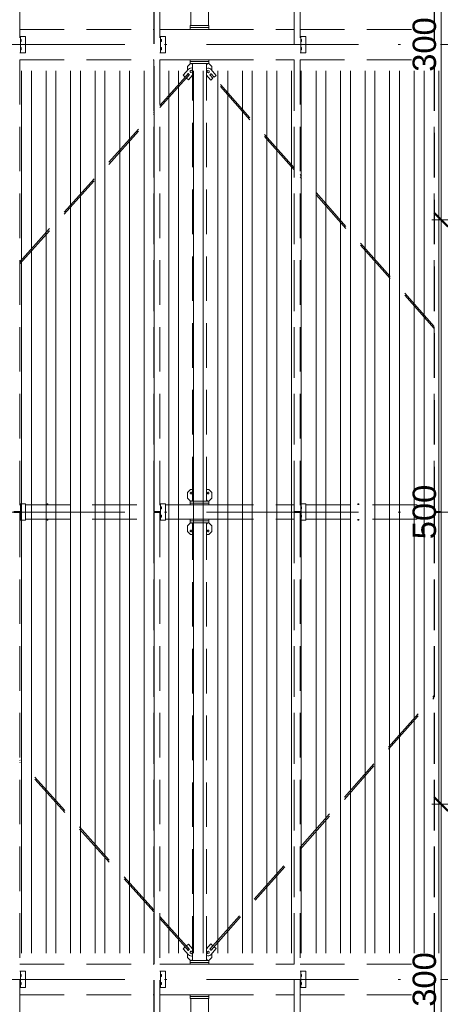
# Model space of a CAD drawing. Extents: x 256490 to 7565828, y -103950 to 5881792.
# Tile 13 of 101: x 285702 to 289301, y -93155 to -84730. Entities that reach past the tile are written whole.
import ezdxf

# ---------------------------------------------------------------- set-up
doc = ezdxf.new("R2010")
doc.units = 0
doc.header["$MEASUREMENT"] = 0
doc.linetypes.add('DASHDOT', pattern=[20, 13, -3.4, 0.2, -3.4])
doc.linetypes.add('DASHED', pattern=[19.05, 12.7, -6.35])
doc.layers.add('100_rzut_okna', color=1, linetype='Continuous')
for name, color, linetype, lineweight in [('BK_Kreskowanie', 215, 'Continuous', 5), ('linii', 7, 'Continuous', 15), ('OSIE', 7, 'Continuous', 5)]:
    doc.layers.add(name, color=color, linetype=linetype, lineweight=lineweight)
doc.layers.add('tlo', color=7, linetype='Continuous', lineweight=9, true_color=0xb2b2b2)
doc.layers.add('wymiary', color=7, linetype='Continuous', lineweight=5, true_color=0x7f7f7f)
doc.styles.add('ARIAL', font='arial.ttf')
doc.dimstyles.new('mosstowy 1-100', dxfattribs={"dimscale": 20, "dimtxt": 10, "dimasz": 6, "dimexe": 4, "dimexo": 4, "dimgap": 2, "dimtad": 1, "dimdec": 0, "dimlfac": 0.1, "dimtxsty": 'ARIAL', "dimblk": 'ARCHTICK', "dimcen": 4, "dimclrd": 256, "dimclre": 256, "dimclrt": 7, "dimadec": 0, "dimazin": 0, "dimtfac": 1, "dimtdec": 0, "dimtmove": 1, "dimatfit": 3, "dimfxl": 8, "dimfxlon": 1, "dimlwd": -1, "dimlwe": 9, "dimarcsym": 0})

# ---------------------------------------------------------------- blocks, each defined once
blk = doc.blocks.new('FGDFGDGDFG')
at = {"layer": 'tlo', "linetype": 'DASHED', "ltscale": 30}
for p, q in [((251769.5, -110636.6), (251769.5, -119071.6)), ((252917.8, -119071.6), (252917.8, -110636.6)), ((252917.9, -110636.6), (252917.9, -119071.6)), ((252919.2, -119071.6), (252919.2, -110636.6)), ((252919.3, -119071.6), (252919.3, -110636.6)), ((252969.3, -110636.6), (252969.3, -119071.6)), ((253234.2, -110649.6), (253234.2, -114914.6)), ((253384.2, -114914.6), (253384.2, -110649.6)), ((254117.6, -119071.6), (254117.6, -110636.6)), ((254117.7, -110636.6), (254117.7, -119071.6)), ((254119.1, -119071.6), (254119.1, -110636.6)), ((254119.2, -119071.6), (254119.2, -110636.6)), ((254169.2, -110636.6), (254169.2, -119071.6)), ((255317.5, -119071.6), (255317.5, -110636.6)), ((255317.6, -110636.6), (255317.6, -119071.6)), ((255318.9, -119071.6), (255318.9, -110636.6)), ((255319, -119071.6), (255319, -110636.6)), ((253389.2, -114914.6), (253229.2, -114914.6)), ((253229.2, -114914.6), (253229.2, -114930.6)), ((253389.2, -114930.6), (253389.2, -114914.6)), ((251769.5, -114946.6), (252917.8, -114946.6)), ((252969.3, -114946.6), (253229.2, -114946.6)), ((253229.2, -114930.6), (253389.2, -114930.6)), ((253229.2, -114930.6), (253229.2, -114946.6)), ((253389.2, -114930.6), (253229.2, -114930.6)), ((253229.2, -114946.6), (253389.2, -114946.6)), ((253389.2, -114946.6), (253389.2, -114930.6)), ((253389.2, -114946.6), (254117.6, -114946.6)), ((254169.2, -114946.6), (255317.5, -114946.6)), ((251818, -115006.6), (251769.5, -115006.6)), ((251775.1, -115006.6), (251775.1, -115146.6)), ((251775.1, -115032.6), (251782.3, -115032.6)), ((251775.1, -115041.6), (251782.4, -115041.6)), ((251775.1, -115050.6), (251782.3, -115050.6)), ((251782.4, -115041.6), (251782.3, -115032.6)), ((251782.3, -115050.6), (251782.4, -115041.6)), ((251818, -115146.6), (251818, -115006.6)), ((253017.8, -115006.6), (252969.3, -115006.6)), ((252974.9, -115006.6), (252974.9, -115146.6)), ((252974.9, -115032.6), (252982.1, -115032.6)), ((252974.9, -115041.6), (252982.2, -115041.6)), ((252974.9, -115050.6), (252982.1, -115050.6)), ((252982.2, -115041.6), (252982.1, -115032.6)), ((252982.1, -115050.6), (252982.2, -115041.6)), ((253017.8, -115146.6), (253017.8, -115006.6)), ((254217.7, -115006.6), (254169.2, -115006.6)), ((254174.8, -115006.6), (254174.8, -115146.6)), ((254174.8, -115032.6), (254182, -115032.6)), ((254174.8, -115041.6), (254182.1, -115041.6)), ((254174.8, -115050.6), (254182, -115050.6)), ((254182.1, -115041.6), (254182, -115032.6)), ((254182, -115050.6), (254182.1, -115041.6)), ((254217.7, -115146.6), (254217.7, -115006.6)), ((251769.5, -115146.6), (251818, -115146.6)), ((251775.1, -115102.6), (251782.3, -115102.6)), ((251775.1, -115111.6), (251782.4, -115111.6)), ((251775.1, -115120.6), (251782.3, -115120.6)), ((251782.4, -115111.6), (251782.3, -115102.6)), ((251782.3, -115120.6), (251782.4, -115111.6)), ((252969.3, -115146.6), (253017.8, -115146.6)), ((252974.9, -115102.6), (252982.1, -115102.6)), ((252974.9, -115111.6), (252982.2, -115111.6)), ((252974.9, -115120.6), (252982.1, -115120.6)), ((252982.2, -115111.6), (252982.1, -115102.6)), ((252982.1, -115120.6), (252982.2, -115111.6)), ((254169.2, -115146.6), (254217.7, -115146.6)), ((254174.8, -115102.6), (254182, -115102.6)), ((254174.8, -115111.6), (254182.1, -115111.6)), ((254174.8, -115120.6), (254182, -115120.6)), ((254182.1, -115111.6), (254182, -115102.6)), ((254182, -115120.6), (254182.1, -115111.6)), ((251769.5, -115206.6), (252917.8, -115206.6)), ((252969.3, -115206.6), (253229.2, -115206.6)), ((253206.1, -115263.6), (253231.1, -115238.6)), ((253389.2, -115206.6), (253229.2, -115206.6)), ((253229.2, -115206.6), (253229.2, -115222.6)), ((253229.2, -115222.6), (253389.2, -115222.6)), ((253229.2, -115222.6), (253229.2, -115238.6)), ((253389.2, -115222.6), (253229.2, -115222.6)), ((253229.2, -115238.6), (253389.2, -115238.6)), ((253245.4, -115238.6), (253245.4, -115248.6)), ((253245.4, -115248.6), (253249.2, -115248.6)), ((253249.2, -118984.6), (253249.2, -115238.6)), ((253369.2, -118984.6), (253369.2, -115238.6)), ((253373.1, -115248.6), (253369.2, -115248.6)), ((253373.1, -115238.6), (253373.1, -115248.6)), ((253412.3, -115263.6), (253387.3, -115238.6)), ((253389.2, -115206.6), (254117.6, -115206.6)), ((253389.2, -115222.6), (253389.2, -115206.6)), ((253389.2, -115238.6), (253389.2, -115222.6)), ((254169.2, -115206.6), (255317.5, -115206.6)), ((252969.3, -115597.1), (253212.9, -115325.6)), ((252969.3, -115615.1), (253221.8, -115333.6)), ((253215, -115287.2), (253168.2, -115339.3)), ((253185.4, -115354.6), (253212.1, -115324.8)), ((253185.4, -115354.6), (253212.1, -115324.9)), ((253222.5, -115334.2), (253195.8, -115364)), ((253206.1, -115297), (253206.1, -115263.6)), ((253212.1, -115324.8), (253214.1, -115326.6)), ((253214.1, -115326.6), (253214.2, -115326.7)), ((253214.2, -115326.7), (253217.3, -115329.6)), ((253222.3, -115281.2), (253215, -115287.2)), ((253217.3, -115329.6), (253220.5, -115332.4)), ((253220.5, -115332.4), (253220.6, -115332.5)), ((253220.6, -115332.5), (253222.5, -115334.2)), ((253231, -115277.9), (253222.3, -115281.2)), ((253227.3, -115310.2), (253229.7, -115300.1)), ((253234.9, -115317.3), (253227.3, -115310.2)), ((253229.7, -115300.1), (253239.7, -115297.1)), ((253229.7, -115300.1), (253239.7, -115297.1)), ((253240.4, -115277.4), (253231, -115277.9)), ((253244.9, -115314.3), (253234.9, -115317.3)), ((253239.7, -115297.1), (253247.3, -115304.2)), ((253239.7, -115297.1), (253247.2, -115304.2)), ((253249.2, -115279.7), (253240.4, -115277.4)), ((253247.2, -115304.2), (253244.9, -115314.3)), ((253370.3, -115281.1), (253369.2, -115281.7)), ((253379.4, -115278.7), (253370.3, -115281.1)), ((253372.4, -115305), (253380.4, -115298.3)), ((253374.3, -115315.3), (253372.4, -115305)), ((253384.1, -115318.8), (253374.3, -115315.3)), ((253388.8, -115279.3), (253379.4, -115278.7)), ((253379.4, -115278.7), (253379.4, -115278.7)), ((253379.4, -115278.7), (253388.8, -115279.3)), ((253380.4, -115298.3), (253390.2, -115301.9)), ((253384.1, -115318.8), (253392, -115312.1)), ((253392, -115312.1), (253384.1, -115318.8)), ((253397.5, -115282.7), (253388.8, -115279.3)), ((253388.8, -115279.3), (253397.5, -115282.7)), ((253390.2, -115301.9), (253392, -115312.1)), ((253396.9, -115335.7), (253399.3, -115333.5)), ((253396.9, -115335.7), (253397.7, -115335)), ((253423.4, -115365.7), (253396.9, -115335.7)), ((253396.9, -115335.7), (253396.9, -115335.7)), ((253396.9, -115335.7), (253423.4, -115365.6)), ((253404.7, -115288.7), (253397.5, -115282.7)), ((253397.5, -115282.7), (253404.8, -115288.7)), ((253397.7, -115335), (253399, -115333.8)), ((254117.6, -116149.5), (253397.7, -115335)), ((253399.3, -115333.5), (253402.2, -115331)), ((253402.2, -115331), (253404.9, -115328.6)), ((253451.1, -115341.2), (253404.7, -115288.7)), ((253404.7, -115288.7), (253404.8, -115288.7)), ((253404.8, -115288.7), (253451.1, -115341.1)), ((253404.9, -115328.6), (253407.4, -115326.4)), ((253405.3, -115328.2), (253406.7, -115327.1)), ((253406.7, -115327.1), (253407.4, -115326.4)), ((254117.6, -116131.4), (253406.7, -115327.1)), ((253407.4, -115326.4), (253433.8, -115356.4)), ((253412.3, -115297.3), (253412.3, -115263.6)), ((253168.2, -115339.3), (253185.4, -115354.6)), ((253185.4, -115354.6), (253185.4, -115354.6)), ((253185.4, -115354.6), (253185.4, -115354.6)), ((253195.8, -115364), (253212.9, -115379.3)), ((253212.9, -115379.3), (253249.2, -115338.8)), ((253212.9, -115379.3), (253213, -115379.4)), ((253213, -115379.4), (253212.9, -115379.3)), ((253213, -115379.4), (253249.2, -115338.9)), ((253369.2, -115339.2), (253406.1, -115380.9)), ((253406.1, -115380.9), (253423.4, -115365.7)), ((253406.1, -115380.9), (253406.2, -115380.9)), ((253423.4, -115365.6), (253406.2, -115380.9)), ((253406.2, -115380.9), (253406.2, -115380.9)), ((253423.4, -115365.7), (253423.4, -115365.6)), ((253433.8, -115356.4), (253451.1, -115341.2)), ((253433.8, -115356.4), (253433.9, -115356.4)), ((253451.1, -115341.1), (253433.9, -115356.4)), ((253433.9, -115356.4), (253433.9, -115356.4)), ((253451.1, -115341.2), (253451.1, -115341.1)), ((251769.5, -116935.1), (252917.8, -115654.6)), ((251769.5, -116953), (252917.8, -115672.6)), ((255317.5, -117488.8), (254169.2, -116189.7)), ((255317.5, -117506.9), (254169.2, -116207.8)), ((253231.1, -118884.6), (253206.1, -118909.6)), ((253206.1, -118909.6), (253206.1, -118959.6)), ((253206.1, -118959.6), (253231.1, -118984.6)), ((253249.2, -118884.6), (253231.1, -118884.6)), ((253369.2, -118884.6), (253387.3, -118884.6)), ((253387.3, -118884.6), (253412.3, -118909.6)), ((253412.3, -118959.6), (253387.3, -118984.6)), ((253412.3, -118909.6), (253412.3, -118959.6)), ((251818, -119006.6), (251769.5, -119006.6)), ((251775.1, -119146.6), (251775.1, -119006.6)), ((251775.1, -119032.6), (251782.3, -119032.6)), ((251775.1, -119041.6), (251782.4, -119041.6)), ((251782.4, -119041.6), (251782.3, -119032.6)), ((251782.3, -119050.6), (251782.4, -119041.6)), ((251818, -119146.6), (251818, -119006.6)), ((251818, -119016.6), (252917.8, -119016.6)), ((252010.2, -119006.6), (252004.2, -119006.6)), ((252004.2, -119016.6), (252004.2, -119006.6)), ((252010.2, -119016.6), (252010.2, -119006.6)), ((253017.8, -119006.6), (252969.3, -119006.6)), ((252974.9, -119146.6), (252974.9, -119006.6)), ((252974.9, -119032.6), (252982.1, -119032.6)), ((252974.9, -119041.6), (252982.2, -119041.6)), ((252982.2, -119041.6), (252982.1, -119032.6)), ((252982.1, -119050.6), (252982.2, -119041.6)), ((253017.8, -119146.6), (253017.8, -119006.6)), ((253017.8, -119016.6), (253229.2, -119016.6)), ((253229.2, -119000.6), (253229.2, -118984.6)), ((253229.2, -118984.6), (253389.2, -118984.6)), ((253229.2, -119016.6), (253229.2, -119000.6)), ((253229.2, -119000.6), (253389.2, -119000.6)), ((253389.2, -119000.6), (253229.2, -119000.6)), ((253389.2, -119016.6), (253229.2, -119016.6)), ((253245.4, -118984.6), (253245.4, -118974.6)), ((253245.4, -118974.6), (253249.2, -118974.6)), ((253373.1, -118974.6), (253369.2, -118974.6)), ((253373.1, -118984.6), (253373.1, -118974.6)), ((253389.2, -118984.6), (253389.2, -119000.6)), ((253389.2, -119000.6), (253389.2, -119016.6)), ((253389.2, -119016.6), (254117.6, -119016.6)), ((254217.7, -119006.6), (254169.2, -119006.6)), ((254174.8, -119146.6), (254174.8, -119006.6)), ((254174.8, -119032.6), (254182, -119032.6)), ((254174.8, -119041.6), (254182.1, -119041.6)), ((254182.1, -119041.6), (254182, -119032.6)), ((254182, -119050.6), (254182.1, -119041.6)), ((254217.7, -119146.6), (254217.7, -119006.6)), ((254217.7, -119016.6), (255317.5, -119016.6)), ((254670.2, -119006.6), (254664.2, -119006.6)), ((254664.2, -119016.6), (254664.2, -119006.6)), ((254670.2, -119016.6), (254670.2, -119006.6)), ((251769.5, -119071.6), (251718, -119071.6)), ((251718, -119081.6), (251769.5, -119081.6)), ((251769.5, -119081.6), (251769.5, -127516.6)), ((251775.1, -119050.6), (251782.3, -119050.6)), ((251775.1, -119102.6), (251782.3, -119102.6)), ((251775.1, -119111.6), (251782.4, -119111.6)), ((251775.1, -119120.6), (251782.3, -119120.6)), ((251782.4, -119111.6), (251782.3, -119102.6)), ((251782.3, -119120.6), (251782.4, -119111.6)), ((252917.9, -119071.6), (252917.8, -119071.6)), ((252917.8, -119081.6), (252917.9, -119081.6)), ((252917.8, -127516.6), (252917.8, -119081.6)), ((252969.3, -119071.6), (252917.9, -119071.6)), ((252917.9, -119081.6), (252969.3, -119081.6)), ((252917.9, -119081.6), (252917.9, -127516.6)), ((252919.2, -127516.6), (252919.2, -119081.6)), ((252919.3, -119081.6), (252919.4, -127516.6)), ((252967.7, -119081.6), (252967.7, -119071.6)), ((252968.9, -119071.6), (252968.9, -119081.6)), ((252969.3, -119081.6), (252969.3, -127516.6)), ((252974.9, -119050.6), (252982.1, -119050.6)), ((252974.9, -119102.6), (252982.1, -119102.6)), ((252974.9, -119111.6), (252982.2, -119111.6)), ((252974.9, -119120.6), (252982.1, -119120.6)), ((252982.2, -119111.6), (252982.1, -119102.6)), ((252982.1, -119120.6), (252982.2, -119111.6)), ((254117.7, -119071.6), (254117.6, -119071.6)), ((254117.6, -119081.6), (254117.7, -119081.6)), ((254117.6, -127516.6), (254117.6, -119081.6)), ((254169.2, -119071.6), (254117.7, -119071.6)), ((254117.7, -119081.6), (254169.2, -119081.6)), ((254117.7, -119081.6), (254117.7, -127516.6)), ((254119.1, -127516.6), (254119.1, -119081.6)), ((254119.2, -119081.6), (254119.2, -127516.6)), ((254167.6, -119081.6), (254167.6, -119071.6)), ((254168.8, -119071.6), (254168.8, -119081.6)), ((254169.2, -119081.6), (254169.2, -127516.6)), ((254174.8, -119050.6), (254182, -119050.6)), ((254174.8, -119102.6), (254182, -119102.6)), ((254174.8, -119111.6), (254182.1, -119111.6)), ((254174.8, -119120.6), (254182, -119120.6)), ((254182.1, -119111.6), (254182, -119102.6)), ((254182, -119120.6), (254182.1, -119111.6)), ((255317.6, -119071.6), (255317.5, -119071.6)), ((255317.5, -119081.6), (255317.6, -119081.6)), ((255317.5, -127516.6), (255317.5, -119081.6)), ((255369, -119071.6), (255317.6, -119071.6)), ((255317.6, -119081.6), (255369, -119081.6)), ((255317.6, -119081.6), (255317.6, -127516.6)), ((255318.9, -127516.6), (255318.9, -119081.6)), ((255319, -119081.6), (255319, -127516.6)), ((255367.4, -119081.6), (255367.4, -119071.6)), ((255368.6, -119071.6), (255368.6, -119081.6)), ((251818, -119146.6), (251769.5, -119146.6)), ((251818, -119136.6), (252917.8, -119136.6)), ((252004.2, -119146.6), (252004.2, -119136.6)), ((252004.2, -119146.6), (252010.2, -119146.6)), ((252010.2, -119146.6), (252010.2, -119136.6)), ((253017.8, -119146.6), (252969.3, -119146.6)), ((253017.8, -119136.6), (253229.2, -119136.6)), ((253206.1, -119193.6), (253231.1, -119168.6)), ((253206.1, -119243.6), (253206.1, -119193.6)), ((253229.2, -119152.6), (253229.2, -119136.6)), ((253229.2, -119136.6), (253389.2, -119136.6)), ((253229.2, -119168.6), (253229.2, -119152.6)), ((253229.2, -119152.6), (253389.2, -119152.6)), ((253389.2, -119152.6), (253229.2, -119152.6)), ((253389.2, -119168.6), (253229.2, -119168.6)), ((253245.4, -119168.6), (253245.4, -119178.6)), ((253245.4, -119178.6), (253249.2, -119178.6)), ((253249.2, -122914.6), (253249.2, -119168.6)), ((253369.2, -122914.6), (253369.2, -119168.6)), ((253373.1, -119178.6), (253369.2, -119178.6)), ((253373.1, -119168.6), (253373.1, -119178.6)), ((253412.3, -119193.6), (253387.3, -119168.6)), ((253389.2, -119136.6), (254117.6, -119136.6)), ((253389.2, -119136.6), (253389.2, -119152.6)), ((253389.2, -119152.6), (253389.2, -119168.6)), ((253412.3, -119243.6), (253412.3, -119193.6)), ((254217.7, -119146.6), (254169.2, -119146.6)), ((254217.7, -119136.6), (255317.5, -119136.6)), ((254664.2, -119146.6), (254664.2, -119136.6)), ((254664.2, -119146.6), (254670.2, -119146.6)), ((254670.2, -119146.6), (254670.2, -119136.6)), ((253231.1, -119268.6), (253206.1, -119243.6)), ((253249.2, -119268.6), (253231.1, -119268.6)), ((253369.2, -119268.6), (253387.3, -119268.6)), ((253387.3, -119268.6), (253412.3, -119243.6)), ((254169.2, -121945.4), (255317.5, -120646.3)), ((254169.2, -121963.5), (255317.5, -120664.4)), ((252917.8, -122480.6), (251769.5, -121200.2)), ((252917.8, -122498.6), (251769.5, -121218.1)), ((253397.7, -122818.2), (254117.6, -122003.7)), ((253406.7, -122826.1), (254117.6, -122021.8)), ((253221.8, -122819.6), (252969.3, -122538.1)), ((253212.9, -122827.6), (252969.3, -122556.1)), ((253185.5, -122798.5), (253168.3, -122813.9)), ((253168.3, -122813.9), (253215.1, -122866)), ((253212.2, -122828.3), (253185.5, -122798.5)), ((253213, -122773.8), (253195.9, -122789.2)), ((253195.9, -122789.2), (253222.6, -122818.9)), ((253212.2, -122828.3), (253214.1, -122826.6)), ((253249.2, -122814.2), (253213, -122773.8)), ((253214.2, -122826.5), (253214.1, -122826.6)), ((253217.3, -122823.6), (253214.2, -122826.5)), ((253220.5, -122820.8), (253217.3, -122823.6)), ((253220.6, -122820.7), (253220.5, -122820.8)), ((253220.6, -122820.7), (253222.6, -122818.9)), ((253227.6, -122842.5), (253235.4, -122835.7)), ((253235.5, -122835.7), (253235.4, -122835.7)), ((253235.4, -122835.7), (253245.2, -122839.2)), ((253245.3, -122839.2), (253235.5, -122835.7)), ((253369.2, -122814.2), (253406.2, -122772.3)), ((253406.2, -122772.4), (253369.2, -122814.2)), ((253374.7, -122837.6), (253384.6, -122834.5)), ((253384.6, -122834.5), (253392.2, -122841.6)), ((253384.6, -122834.6), (253392.2, -122841.6)), ((253396.9, -122817.6), (253423.4, -122787.6)), ((253396.9, -122817.5), (253397.7, -122818.2)), ((253396.9, -122817.6), (253399.4, -122819.7)), ((253397.7, -122818.2), (253399, -122819.4)), ((253402.2, -122822.2), (253399.4, -122819.7)), ((253404.9, -122824.6), (253402.2, -122822.2)), ((253404.8, -122864.5), (253451.2, -122812.1)), ((253404.9, -122824.6), (253407.4, -122826.8)), ((253405.3, -122825), (253406.7, -122826.1)), ((253406.2, -122772.4), (253406.2, -122772.3)), ((253406.2, -122772.3), (253423.4, -122787.6)), ((253423.4, -122787.6), (253406.2, -122772.4)), ((253406.7, -122826.1), (253407.4, -122826.8)), ((253407.4, -122826.8), (253433.9, -122796.8)), ((253433.9, -122796.9), (253407.4, -122826.8)), ((253423.4, -122787.6), (253423.4, -122787.6)), ((253423.4, -122787.6), (253423.4, -122787.6)), ((253433.9, -122796.9), (253433.9, -122796.8)), ((253433.9, -122796.8), (253451.2, -122812.1)), ((253451.2, -122812.1), (253433.9, -122796.9)), ((253451.2, -122812.1), (253451.2, -122812.1)), ((253451.2, -122812.1), (253451.2, -122812.1)), ((253206.1, -122856), (253206.1, -122889.6)), ((253206.1, -122889.6), (253231.1, -122914.6)), ((253215.1, -122866), (253222.3, -122871.9)), ((253222.3, -122871.9), (253231.1, -122875.3)), ((253222.3, -122871.9), (253231, -122875.3)), ((253229.5, -122852.7), (253227.6, -122842.5)), ((253389.2, -122914.6), (253229.2, -122914.6)), ((253229.2, -122914.6), (253229.2, -122930.6)), ((253239.3, -122856.2), (253229.5, -122852.7)), ((253231.1, -122875.3), (253240.5, -122875.8)), ((253240.5, -122875.8), (253231.1, -122875.3)), ((253247.2, -122849.4), (253239.3, -122856.2)), ((253247.2, -122849.4), (253239.3, -122856.2)), ((253239.3, -122856.2), (253239.3, -122856.2)), ((253240.5, -122875.8), (253249.2, -122873.4)), ((253249.2, -122873.5), (253240.5, -122875.8)), ((253245.3, -122839.2), (253245.2, -122839.2)), ((253245.2, -122839.2), (253247.2, -122849.4)), ((253245.3, -122839.2), (253247.2, -122849.4)), ((253245.4, -122914.6), (253245.4, -122904.6)), ((253245.4, -122904.6), (253249.2, -122904.6)), ((253247.2, -122849.4), (253247.2, -122849.4)), ((253369.2, -122871.5), (253370.4, -122872.2)), ((253373.1, -122904.6), (253369.2, -122904.6)), ((253370.4, -122872.2), (253379.5, -122874.5)), ((253372.4, -122847.8), (253374.7, -122837.6)), ((253380, -122854.8), (253372.4, -122847.8)), ((253373.1, -122914.6), (253373.1, -122904.6)), ((253379.5, -122874.5), (253388.8, -122874)), ((253389.9, -122851.7), (253380, -122854.8)), ((253380, -122854.8), (253389.9, -122851.8)), ((253412.3, -122889.6), (253387.3, -122914.6)), ((253388.8, -122874), (253397.6, -122870.5)), ((253389.2, -122930.6), (253389.2, -122914.6)), ((253392.2, -122841.6), (253389.9, -122851.8)), ((253392.2, -122841.6), (253389.9, -122851.7)), ((253397.6, -122870.5), (253404.8, -122864.5)), ((253412.3, -122856), (253412.3, -122889.6)), ((251769.5, -122946.6), (252917.8, -122946.6)), ((252969.3, -122946.6), (253229.2, -122946.6)), ((253389.2, -122930.6), (253229.2, -122930.6)), ((253229.2, -122930.6), (253229.2, -122946.6)), ((253229.2, -122930.6), (253389.2, -122930.6)), ((253229.2, -122946.6), (253389.2, -122946.6)), ((253389.2, -122946.6), (253389.2, -122930.6)), ((253389.2, -122946.6), (254117.6, -122946.6)), ((254169.2, -122946.6), (255317.5, -122946.6)), ((251818, -123006.6), (251769.5, -123006.6)), ((251775.1, -123006.6), (251775.1, -123146.6)), ((251775.1, -123032.6), (251782.3, -123032.6)), ((251775.1, -123041.6), (251782.4, -123041.6)), ((251775.1, -123050.6), (251782.3, -123050.6)), ((251782.4, -123041.6), (251782.3, -123032.6)), ((251782.3, -123050.6), (251782.4, -123041.6)), ((251818, -123146.6), (251818, -123006.6)), ((253017.8, -123006.6), (252969.3, -123006.6)), ((252974.9, -123006.6), (252974.9, -123146.6)), ((252974.9, -123032.6), (252982.1, -123032.6)), ((252974.9, -123041.6), (252982.2, -123041.6)), ((252974.9, -123050.6), (252982.1, -123050.6)), ((252982.2, -123041.6), (252982.1, -123032.6)), ((252982.1, -123050.6), (252982.2, -123041.6)), ((253017.8, -123146.6), (253017.8, -123006.6)), ((254217.7, -123006.6), (254169.2, -123006.6)), ((254174.8, -123006.6), (254174.8, -123146.6)), ((254174.8, -123032.6), (254182, -123032.6)), ((254174.8, -123041.6), (254182.1, -123041.6)), ((254174.8, -123050.6), (254182, -123050.6)), ((254182.1, -123041.6), (254182, -123032.6)), ((254182, -123050.6), (254182.1, -123041.6)), ((254217.7, -123146.6), (254217.7, -123006.6)), ((251769.5, -123146.6), (251818, -123146.6)), ((251775.1, -123102.6), (251782.3, -123102.6)), ((251775.1, -123111.6), (251782.4, -123111.6)), ((251775.1, -123120.6), (251782.3, -123120.6)), ((251782.4, -123111.6), (251782.3, -123102.6)), ((251782.3, -123120.6), (251782.4, -123111.6)), ((252969.3, -123146.6), (253017.8, -123146.6)), ((252974.9, -123102.6), (252982.1, -123102.6)), ((252974.9, -123111.6), (252982.2, -123111.6)), ((252974.9, -123120.6), (252982.1, -123120.6)), ((252982.2, -123111.6), (252982.1, -123102.6)), ((252982.1, -123120.6), (252982.2, -123111.6)), ((254169.2, -123146.6), (254217.7, -123146.6)), ((254174.8, -123102.6), (254182, -123102.6)), ((254174.8, -123111.6), (254182.1, -123111.6)), ((254174.8, -123120.6), (254182, -123120.6)), ((254182.1, -123111.6), (254182, -123102.6)), ((254182, -123120.6), (254182.1, -123111.6)), ((251769.5, -123206.6), (252917.8, -123206.6)), ((252969.3, -123206.6), (253229.2, -123206.6)), ((253229.2, -123206.6), (253229.2, -123222.6)), ((253389.2, -123206.6), (253229.2, -123206.6)), ((253229.2, -123222.6), (253229.2, -123238.6)), ((253389.2, -123222.6), (253229.2, -123222.6)), ((253229.2, -123222.6), (253389.2, -123222.6)), ((253229.2, -123238.6), (253389.2, -123238.6)), ((253234.2, -127503.6), (253234.2, -123238.6)), ((253384.2, -127503.6), (253384.2, -123238.6)), ((253389.2, -123206.6), (254117.6, -123206.6)), ((253389.2, -123222.6), (253389.2, -123206.6)), ((253389.2, -123238.6), (253389.2, -123222.6)), ((254169.2, -123206.6), (255317.5, -123206.6))]:
    blk.add_line(p, q, dxfattribs=at)
for centre, start, end in [((253236.1, -118914.6), 108, 288), ((253236.1, -118914.6), 108, 288), ((253236.1, -118914.6), 288, 108), ((253236.1, -118914.6), 288, 108), ((253382.3, -118914.6), 108, 288), ((253382.3, -118914.6), 108, 288), ((253382.3, -118914.6), 288, 108), ((253382.3, -118914.6), 288, 108), ((253236.1, -119238.6), 108, 288), ((253236.1, -119238.6), 108, 288), ((253236.1, -119238.6), 288, 108), ((253236.1, -119238.6), 288, 108), ((253382.3, -119238.6), 108, 288), ((253382.3, -119238.6), 108, 288), ((253382.3, -119238.6), 288, 108), ((253382.3, -119238.6), 288, 108)]:
    blk.add_arc(centre, 7, start, end, dxfattribs=at)
blk = doc.blocks.new('FDSFSDFF')
at = {"layer": 'OSIE', "linetype": 'DASHDOT', "ltscale": 100}
for p, q in [((265302, -69481.6), (296302, -69481.6)), ((265302, -73481.6), (296302, -73481.6)), ((265302, -77481.6), (296302, -77481.6))]:
    blk.add_line(p, q, dxfattribs=at)
blk = doc.blocks.new('_ArchTick')
at = {"layer": '100_rzut_okna', "color": 0, "linetype": 'Continuous', "const_width": 0.15}
blk.add_lwpolyline([(-0.5, -0.5), (0.5, 0.5)], dxfattribs=at)
blk = doc.blocks.new('*D1549')
at = {"layer": 'Defpoints', "color": 0}
for p in [(289308.2, -91442.6), (290676.4, -91442.6), (290676.4, -94442.6)]:
    blk.add_point(p, dxfattribs=at)
at = {"layer": 'wymiary', "lineweight": 9}
for p, q in [((289468.2, -91442.6), (289228.2, -91442.6)), ((289468.2, -94442.6), (289228.2, -94442.6))]:
    blk.add_line(p, q, dxfattribs=at)
at = {"layer": 'wymiary'}
blk.add_line((289308.2, -94442.6), (289308.2, -91442.6), dxfattribs=at)
at = {"layer": 'wymiary', "xscale": 120, "yscale": 120, "zscale": 120}
for p, rotation in [((289308.2, -91442.6), 90), ((289308.2, -94442.6), 270)]:
    blk.add_blockref('_ArchTick', p, dxfattribs=dict(at, rotation=rotation))
at = {"layer": 'wymiary', "color": 7, "insert": (289166, -92942.6), "char_height": 200, "attachment_point": 5, "rotation": 90, "style": 'ARIAL'}
blk.add_mtext('300', dxfattribs=at)
blk = doc.blocks.new('*D1550')
at = {"layer": 'Defpoints', "color": 0}
for p in [(289308.2, -86442.6), (290676.4, -86442.6), (290676.4, -91442.6)]:
    blk.add_point(p, dxfattribs=at)
at = {"layer": 'wymiary', "lineweight": 9}
for p, q in [((289468.2, -86442.6), (289228.2, -86442.6)), ((289468.2, -91442.6), (289228.2, -91442.6))]:
    blk.add_line(p, q, dxfattribs=at)
at = {"layer": 'wymiary'}
blk.add_line((289308.2, -91442.6), (289308.2, -86442.6), dxfattribs=at)
at = {"layer": 'wymiary', "xscale": 120, "yscale": 120, "zscale": 120}
for p, rotation in [((289308.2, -86442.6), 90), ((289308.2, -91442.6), 270)]:
    blk.add_blockref('_ArchTick', p, dxfattribs=dict(at, rotation=rotation))
at = {"layer": 'wymiary', "color": 7, "insert": (289166.1, -88942.6), "char_height": 200, "attachment_point": 5, "rotation": 90, "style": 'ARIAL'}
blk.add_mtext('500', dxfattribs=at)
blk = doc.blocks.new('*D1551')
at = {"layer": 'Defpoints', "color": 0}
for p in [(289308.2, -83442.6), (290676.4, -83442.6), (290676.4, -86442.6)]:
    blk.add_point(p, dxfattribs=at)
at = {"layer": 'wymiary', "lineweight": 9}
for p, q in [((289468.2, -83442.6), (289228.2, -83442.6)), ((289468.2, -86442.6), (289228.2, -86442.6))]:
    blk.add_line(p, q, dxfattribs=at)
at = {"layer": 'wymiary'}
blk.add_line((289308.2, -86442.6), (289308.2, -83442.6), dxfattribs=at)
at = {"layer": 'wymiary', "xscale": 120, "yscale": 120, "zscale": 120}
for p, rotation in [((289308.2, -83442.6), 90), ((289308.2, -86442.6), 270)]:
    blk.add_blockref('_ArchTick', p, dxfattribs=dict(at, rotation=rotation))
at = {"layer": 'wymiary', "color": 7, "insert": (289166, -84942.6), "char_height": 200, "attachment_point": 5, "rotation": 90, "style": 'ARIAL'}
blk.add_mtext('300', dxfattribs=at)
blk = doc.blocks.new('dfgfgdg')
at = {"layer": 'BK_Kreskowanie'}
for p, q in [((285718, -89706.6), (285718, -93584)), ((285802, -89706.6), (285802, -93584)), ((285928, -89706.6), (285928, -93584)), ((286012, -89706.6), (286012, -93584)), ((286138, -89706.6), (286138, -93584)), ((286222, -89706.6), (286222, -93584)), ((286348, -89706.6), (286348, -93584)), ((286432, -89706.6), (286432, -93584)), ((286558, -89706.6), (286558, -93584)), ((286642, -89706.6), (286642, -93584)), ((286768, -89706.6), (286768, -93584)), ((286852, -89706.6), (286852, -93584)), ((286978, -89706.6), (286978, -93584)), ((287062, -89706.6), (287062, -93584)), ((287188, -89706.6), (287188, -93584)), ((287272, -89706.6), (287272, -93584)), ((287398, -89706.6), (287398, -93584)), ((287482, -89706.6), (287482, -93584)), ((287608, -89706.6), (287608, -93584)), ((287692, -89706.6), (287692, -93584)), ((287818, -89706.6), (287818, -93584)), ((287902, -89706.6), (287902, -93584)), ((288028, -89706.6), (288028, -93584)), ((288112, -89706.6), (288112, -93584)), ((288238, -89706.6), (288238, -93584)), ((288322, -89706.6), (288322, -93584)), ((288448, -89706.6), (288448, -93584)), ((288532, -89706.6), (288532, -93584)), ((288658, -89706.6), (288658, -93584)), ((288742, -89706.6), (288742, -93584)), ((288868, -89706.6), (288868, -93584)), ((288952, -89706.6), (288952, -93584)), ((289078, -89706.6), (289078, -93584)), ((289162, -89706.6), (289162, -93584)), ((289288, -89706.6), (289288, -93584)), ((285718, -93581.6), (285718, -97256.6)), ((285802, -93581.6), (285802, -97256.6)), ((285928, -93581.6), (285928, -97256.6)), ((286012, -93581.6), (286012, -97256.6)), ((286138, -93581.6), (286138, -97256.6)), ((286222, -93581.6), (286222, -97256.6)), ((286348, -93581.6), (286348, -97256.6)), ((286432, -93581.6), (286432, -97256.6)), ((286558, -93581.6), (286558, -97256.6)), ((286642, -93581.6), (286642, -97256.6)), ((286768, -93581.6), (286768, -97256.6)), ((286852, -93581.6), (286852, -97256.6)), ((286978, -93581.6), (286978, -97256.6)), ((287062, -93581.6), (287062, -97256.6)), ((287188, -93581.6), (287188, -97256.6)), ((287272, -93581.6), (287272, -97256.6)), ((287398, -93581.6), (287398, -97256.6)), ((287482, -93581.6), (287482, -97256.6)), ((287608, -93581.6), (287608, -97256.6)), ((287692, -93581.6), (287692, -97256.6)), ((287818, -93581.6), (287818, -97256.6)), ((287902, -93581.6), (287902, -97256.6)), ((288028, -93581.6), (288028, -97256.6)), ((288112, -93581.6), (288112, -97256.6)), ((288238, -93581.6), (288238, -97256.6)), ((288322, -93581.6), (288322, -97256.6)), ((288448, -93581.6), (288448, -97256.6)), ((288532, -93581.6), (288532, -97256.6)), ((288658, -93581.6), (288658, -97256.6)), ((288742, -93581.6), (288742, -97256.6)), ((288868, -93581.6), (288868, -97256.6)), ((288952, -93581.6), (288952, -97256.6)), ((289078, -93581.6), (289078, -97256.6)), ((289162, -93581.6), (289162, -97256.6)), ((289288, -93581.6), (289288, -97256.6))]:
    blk.add_line(p, q, dxfattribs=at)

msp = doc.modelspace()

# ---------------------------------------------------------------- block references
at = {"layer": 'linii'}
for name, p in [('FDSFSDFF', (0, -15461)), ('FGDFGDGDFG', (33932.6, 30134)), ('dfgfgdg', (0, 4539))]:
    msp.add_blockref(name, p, dxfattribs=at)

# ---------------------------------------------------------------- dimensions: what is measured, and where the dimension line sits
at = {"layer": 'wymiary'}
for base, p1, p2, picture, middle in [((289308.2, -83442.6), (290676.4, -86442.6), (290676.4, -83442.6), '*D1551', (289166, -84942.6)), ((289308.2, -86442.6), (290676.4, -91442.6), (290676.4, -86442.6), '*D1550', (289166.1, -88942.6)), ((289308.2, -91442.6), (290676.4, -94442.6), (290676.4, -91442.6), '*D1549', (289166, -92942.6))]:
    dim = msp.add_linear_dim(base=base, p1=p1, p2=p2, angle=90, dimstyle='mosstowy 1-100', override={"dimblk": 'ArchTick'}, dxfattribs=at)
    dim.commit()
    dim.dimension.update_dxf_attribs({"geometry": picture, "text_midpoint": middle})

doc.saveas('drawing.dxf')
